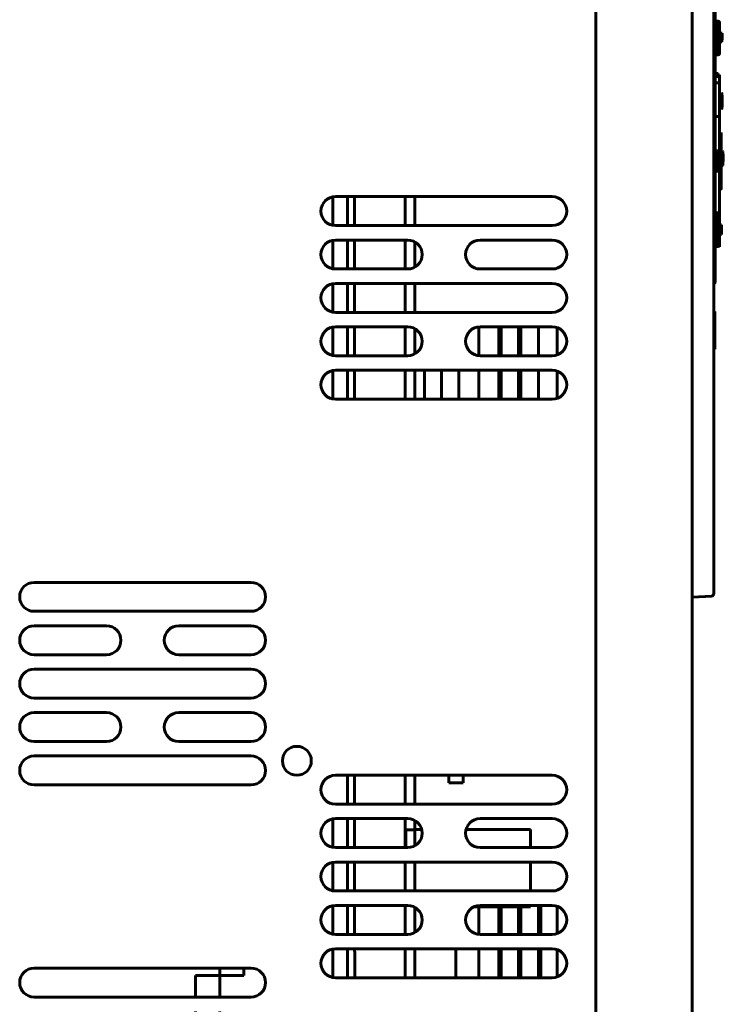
# Model space of a CAD drawing. Header units: millimetres. Extents: x 0 to 1189, y 0 to 841.
# Tile 7 of 9: x 622 to 695, y 434 to 536. Entities that reach past the tile are written whole.
import ezdxf

# ---------------------------------------------------------------- set-up
doc = ezdxf.new("R2010")
doc.units = ezdxf.units.MM
doc.linetypes.add('K5LT_BASIC', pattern=[0])
doc.layers.add('Системный слой', color=7, linetype='Continuous')

# ---------------------------------------------------------------- blocks, each defined once
blk = doc.blocks.new('U1')
at = {"layer": 'Системный слой', "color": 150, "linetype": 'K5LT_BASIC', "lineweight": 60, "true_color": 0x0080ff}
for p in [(694.85, 534.7), (694.85, 534.01)]:
    blk.add_line(p, (694.85, 534.41), dxfattribs=at)
blk = doc.blocks.new('U2')
at = {"layer": 'Системный слой', "color": 150, "linetype": 'K5LT_BASIC', "lineweight": 60, "true_color": 0x0080ff}
for p in [(694.57, 528.28), (694.8, 528.28)]:
    blk.add_line(p, (694.8, 528.28), dxfattribs=at)
blk = doc.blocks.new('U3')
at = {"layer": 'Системный слой', "color": 150, "linetype": 'K5LT_BASIC', "lineweight": 60, "true_color": 0x0080ff}
for start, end in [(5.7112, 5.8603), (354.1317, 354.2151)]:
    blk.add_arc((689.98, 527.79), 4.85, start, end, dxfattribs=at)
blk = doc.blocks.new('U4')
at = {"layer": 'Системный слой', "color": 150, "linetype": 'K5LT_BASIC', "lineweight": 60, "true_color": 0x0080ff}
for p, q in [((694.57, 529.96), (694.57, 529.39)), ((694.57, 526.19), (694.57, 522.39))]:
    blk.add_line(p, q, dxfattribs=at)
blk = doc.blocks.new('U5')
at = {"layer": 'Системный слой', "color": 150, "linetype": 'K5LT_BASIC', "lineweight": 60, "true_color": 0x0080ff}
for p, q in [((694.78, 528.53), (694.79, 528.45)), ((694.79, 528.45), (694.8, 528.36)), ((694.8, 528.36), (694.8, 528.27)), ((694.78, 526.95), (694.76, 526.77)), ((694.8, 527.12), (694.78, 526.95)), ((694.81, 527.3), (694.8, 527.12))]:
    blk.add_line(p, q, dxfattribs=at)
blk = doc.blocks.new('U6')
at = {"layer": 'Системный слой', "color": 150, "linetype": 'K5LT_BASIC', "lineweight": 60, "true_color": 0x0080ff}
for p, q in [((694.78, 528.53), (694.79, 528.45)), ((694.79, 528.45), (694.8, 528.36)), ((694.8, 528.36), (694.81, 528.27)), ((694.83, 527.95), (694.84, 527.78)), ((694.84, 527.78), (694.84, 527.61)), ((694.84, 527.61), (694.84, 527.44))]:
    blk.add_line(p, q, dxfattribs=at)
blk = doc.blocks.new('U7')
at = {"layer": 'Системный слой', "color": 150, "linetype": 'K5LT_BASIC', "lineweight": 60, "true_color": 0x0080ff}
for p, q in [((694.79, 528.45), (694.78, 528.53)), ((694.8, 528.36), (694.79, 528.45)), ((694.8, 528.27), (694.8, 528.36)), ((694.76, 526.77), (694.78, 526.95)), ((694.78, 526.95), (694.8, 527.12)), ((694.8, 527.12), (694.81, 527.3))]:
    blk.add_line(p, q, dxfattribs=at)
blk = doc.blocks.new('U8')
at = {"layer": 'Системный слой', "color": 150, "linetype": 'K5LT_BASIC', "lineweight": 60, "true_color": 0x0080ff}
for p, q in [((694.88, 522.47), (694.89, 522.47)), ((694.89, 522.47), (694.89, 522.47)), ((694.89, 522.47), (694.89, 522.47)), ((694.89, 522.47), (694.89, 522.47)), ((694.89, 522.47), (694.89, 522.47)), ((694.89, 522.47), (694.89, 522.47)), ((694.89, 522.47), (694.89, 522.46)), ((694.89, 522.46), (694.89, 522.46)), ((694.89, 522.46), (694.89, 522.46)), ((694.89, 522.46), (694.89, 522.46)), ((694.89, 522.46), (694.89, 522.46)), ((694.89, 522.46), (694.89, 522.46)), ((694.89, 522.46), (694.89, 522.45)), ((694.89, 522.45), (694.89, 522.45)), ((694.89, 522.45), (694.89, 522.45)), ((694.89, 522.45), (694.89, 522.45)), ((694.89, 522.45), (694.89, 522.45)), ((694.89, 522.45), (694.89, 522.44)), ((694.89, 522.44), (694.9, 522.43)), ((694.9, 522.43), (694.9, 522.43)), ((694.9, 522.43), (694.9, 522.43)), ((694.9, 522.43), (694.9, 522.43)), ((694.9, 522.43), (694.9, 522.42)), ((694.9, 522.42), (694.9, 522.42)), ((694.9, 522.42), (694.9, 522.41)), ((694.9, 522.41), (694.9, 522.4)), ((694.9, 522.4), (694.9, 522.4)), ((694.9, 522.4), (694.9, 522.4)), ((694.9, 522.4), (694.9, 522.4)), ((694.9, 522.4), (694.9, 522.39)), ((694.9, 522.39), (694.91, 522.37)), ((694.91, 522.37), (694.91, 522.34)), ((694.91, 522.34), (694.91, 522.34)), ((694.91, 522.34), (694.91, 522.34)), ((694.91, 522.34), (694.91, 522.33)), ((694.91, 522.33), (694.91, 522.33)), ((694.91, 522.33), (694.91, 522.32)), ((694.91, 522.32), (694.91, 522.32)), ((694.91, 522.32), (694.91, 522.32)), ((694.91, 522.32), (694.91, 522.32)), ((694.91, 522.32), (694.91, 522.31)), ((694.91, 522.31), (694.91, 522.31)), ((694.91, 522.31), (694.91, 522.31)), ((694.91, 522.31), (694.91, 522.31)), ((694.91, 522.31), (694.91, 522.31)), ((694.91, 522.31), (694.91, 522.3)), ((694.91, 522.3), (694.91, 522.3)), ((694.91, 522.3), (694.91, 522.3)), ((694.91, 522.3), (694.91, 522.3)), ((694.91, 522.3), (694.91, 522.3)), ((694.91, 522.3), (694.91, 522.3)), ((694.91, 522.3), (694.91, 522.3)), ((694.91, 522.3), (694.91, 522.29)), ((694.91, 522.29), (694.92, 522.29)), ((694.92, 522.29), (694.92, 522.28)), ((694.92, 522.28), (694.92, 522.27)), ((694.92, 522.27), (694.92, 522.27)), ((694.92, 522.27), (694.92, 522.27)), ((694.92, 522.27), (694.92, 522.27)), ((694.92, 522.27), (694.92, 522.26)), ((694.92, 522.26), (694.92, 522.24)), ((694.92, 522.24), (694.92, 522.23)), ((694.92, 522.23), (694.92, 522.23)), ((694.92, 522.23), (694.92, 522.23)), ((694.92, 522.23), (694.92, 522.23)), ((694.92, 522.23), (694.92, 522.22)), ((694.92, 522.22), (694.92, 522.21)), ((694.92, 522.21), (694.92, 522.2)), ((694.92, 522.2), (694.92, 522.2)), ((694.92, 522.2), (694.92, 522.19)), ((694.92, 522.19), (694.92, 522.19)), ((694.92, 522.19), (694.92, 522.19)), ((694.92, 522.19), (694.92, 522.19)), ((694.92, 522.19), (694.92, 522.19)), ((694.92, 522.19), (694.92, 522.18)), ((694.92, 522.18), (694.92, 522.18)), ((694.92, 522.18), (694.92, 522.18)), ((694.92, 522.18), (694.92, 522.18)), ((694.92, 522.18), (694.92, 522.17)), ((694.92, 522.17), (694.92, 522.17)), ((694.92, 522.17), (694.93, 522.16)), ((694.93, 522.16), (694.93, 522.14)), ((694.93, 522.14), (694.93, 522.1)), ((694.93, 522.1), (694.93, 522.02)), ((694.93, 522.02), (694.94, 521.99)), ((694.94, 521.99), (694.94, 521.98)), ((694.94, 521.98), (694.94, 521.97)), ((694.94, 521.97), (694.94, 521.95)), ((694.94, 521.95), (694.94, 521.91)), ((694.94, 521.91), (694.94, 521.82)), ((694.94, 521.82), (694.95, 521.67)), ((694.91, 521.26), (694.92, 521.29)), ((694.91, 521.24), (694.91, 521.26)), ((694.91, 521.23), (694.91, 521.24)), ((694.91, 521.21), (694.91, 521.23)), ((694.91, 521.23), (694.91, 521.23)), ((694.91, 521.23), (694.91, 521.23)), ((694.91, 521.19), (694.91, 521.21)), ((694.91, 521.18), (694.91, 521.19)), ((694.91, 521.19), (694.91, 521.19)), ((694.91, 521.19), (694.91, 521.19)), ((694.91, 521.17), (694.91, 521.18)), ((694.91, 521.18), (694.91, 521.18)), ((694.91, 521.18), (694.91, 521.18)), ((694.91, 521.16), (694.91, 521.17)), ((694.91, 521.17), (694.91, 521.17)), ((694.91, 521.17), (694.91, 521.17)), ((694.91, 521.17), (694.91, 521.17)), ((694.91, 521.14), (694.91, 521.16)), ((694.91, 521.16), (694.91, 521.16)), ((694.91, 521.16), (694.91, 521.16)), ((694.91, 521.16), (694.91, 521.16)), ((694.91, 521.16), (694.91, 521.16)), ((694.91, 521.16), (694.91, 521.16)), ((694.91, 521.16), (694.91, 521.16)), ((694.91, 521.13), (694.91, 521.14)), ((694.91, 521.12), (694.91, 521.13)), ((694.91, 521.09), (694.91, 521.12)), ((694.91, 521.12), (694.91, 521.12)), ((694.91, 521.12), (694.91, 521.12)), ((694.91, 521.07), (694.91, 521.09)), ((694.91, 521.06), (694.91, 521.07)), ((694.91, 521.05), (694.91, 521.06)), ((694.92, 521.03), (694.91, 521.05)), ((694.91, 521.05), (694.91, 521.05)), ((694.91, 521.05), (694.91, 521.05)), ((694.92, 521.35), (694.92, 521.37)), ((694.92, 521.29), (694.92, 521.35)), ((694.92, 521.01), (694.92, 521.03)), ((694.92, 521), (694.92, 521.01)), ((694.92, 520.99), (694.92, 521)), ((694.92, 521), (694.92, 521)), ((694.92, 521), (694.92, 521)), ((694.92, 521), (694.92, 521)), ((694.92, 520.98), (694.92, 520.99)), ((694.92, 520.97), (694.92, 520.98)), ((694.92, 520.98), (694.92, 520.98)), ((694.92, 520.97), (694.92, 520.97)), ((694.92, 520.97), (694.92, 520.97)), ((694.92, 520.97), (694.92, 520.97)), ((694.92, 520.97), (694.92, 520.97)), ((694.94, 520.97), (694.93, 520.97)), ((694.93, 520.97), (694.93, 520.97)), ((694.93, 520.97), (694.93, 520.97)), ((694.93, 520.97), (694.93, 520.97)), ((694.93, 520.97), (694.93, 520.97)), ((694.93, 520.97), (694.93, 520.97)), ((694.93, 520.97), (694.93, 520.97)), ((694.93, 520.97), (694.93, 520.97)), ((694.93, 520.97), (694.93, 520.97)), ((694.95, 520.97), (694.94, 520.97)), ((694.94, 520.97), (694.94, 520.97)), ((694.94, 520.97), (694.94, 520.97)), ((694.94, 520.97), (694.94, 520.97)), ((694.94, 520.97), (694.94, 520.97)), ((694.94, 520.97), (694.94, 520.97)), ((694.94, 520.97), (694.94, 520.97)), ((694.95, 521.67), (694.95, 521.66)), ((694.95, 521.66), (694.95, 521.66)), ((694.95, 521.66), (694.95, 521.65)), ((694.95, 521.65), (694.95, 521.63)), ((694.95, 521.63), (694.95, 521.59)), ((694.95, 521.59), (694.95, 521.52)), ((694.95, 521.52), (694.95, 521.51)), ((694.95, 521.51), (694.95, 521.51)), ((694.95, 521.51), (694.95, 521.51)), ((694.95, 521.51), (694.95, 521.5)), ((694.95, 521.5), (694.95, 521.48)), ((694.95, 521.48), (694.95, 521.47)), ((694.95, 521.47), (694.95, 521.44)), ((694.95, 521.44), (694.95, 521.44)), ((694.95, 521.44), (694.95, 521.44)), ((694.95, 521.44), (694.95, 521.43)), ((694.95, 521.43), (694.95, 521.42)), ((694.95, 521.42), (694.95, 521.39)), ((694.95, 521.39), (694.95, 521.37)), ((694.96, 520.97), (694.95, 520.97)), ((694.95, 520.97), (694.95, 520.97)), ((694.95, 520.97), (694.95, 520.97)), ((694.95, 520.97), (694.95, 520.97)), ((694.95, 520.97), (694.95, 520.97)), ((694.95, 520.97), (694.95, 520.97)), ((694.96, 520.97), (694.96, 520.97)), ((694.96, 520.97), (694.96, 520.97)), ((694.96, 520.97), (694.96, 520.97)), ((694.96, 520.97), (694.96, 520.97))]:
    blk.add_line(p, q, dxfattribs=at)
blk = doc.blocks.new('U9')
at = {"layer": 'Системный слой', "color": 150, "linetype": 'K5LT_BASIC', "lineweight": 60, "true_color": 0x0080ff}
for p, q in [((694.06, 508.98), (693.97, 509.02)), ((694.11, 508.95), (694.06, 508.98)), ((694.12, 508.94), (694.11, 508.95))]:
    blk.add_line(p, q, dxfattribs=at)
blk = doc.blocks.new('U10')
at = {"layer": 'Системный слой', "color": 150, "linetype": 'K5LT_BASIC', "lineweight": 60, "true_color": 0x0080ff}
for p, q in [((693.97, 509.02), (694.06, 508.98)), ((694.06, 508.98), (694.11, 508.95)), ((694.11, 508.95), (694.12, 508.94))]:
    blk.add_line(p, q, dxfattribs=at)
blk = doc.blocks.new('U12')
at = {"layer": 'Системный слой', "color": 150, "linetype": 'K5LT_BASIC', "lineweight": 60, "true_color": 0x0080ff}
for p, q in [((694.57, 529.27), (694.57, 529.39)), ((694.57, 526.19), (694.57, 526.31))]:
    blk.add_line(p, q, dxfattribs=at)
blk = doc.blocks.new('U13')
at = {"layer": 'Системный слой', "color": 150, "linetype": 'K5LT_BASIC', "lineweight": 60, "true_color": 0x0080ff}
for p, q in [((677.72, 504.15), (677.72, 501.33)), ((677.72, 499.65), (677.72, 496.83))]:
    blk.add_line(p, q, dxfattribs=at)
blk = doc.blocks.new('U14')
at = {"layer": 'Системный слой', "color": 150, "linetype": 'K5LT_BASIC', "lineweight": 60, "true_color": 0x0080ff}
for p, q in [((673.97, 501.24), (673.97, 504.24)), ((673.97, 496.74), (673.97, 499.74))]:
    blk.add_line(p, q, dxfattribs=at)
blk = doc.blocks.new('U15')
at = {"layer": 'Системный слой', "color": 150, "linetype": 'K5LT_BASIC', "lineweight": 60, "true_color": 0x0080ff}
for p, q in [((675.78, 504.24), (675.78, 501.24)), ((675.78, 499.74), (675.78, 496.74))]:
    blk.add_line(p, q, dxfattribs=at)
blk = doc.blocks.new('U16')
at = {"layer": 'Системный слой', "color": 150, "linetype": 'K5LT_BASIC', "lineweight": 60, "true_color": 0x0080ff}
for p, q in [((671.66, 504.24), (671.66, 501.24)), ((671.66, 499.74), (671.66, 496.74))]:
    blk.add_line(p, q, dxfattribs=at)
blk = doc.blocks.new('U17')
at = {"layer": 'Системный слой', "color": 150, "linetype": 'K5LT_BASIC', "lineweight": 60, "true_color": 0x0080ff}
for p, q in [((662.97, 517.74), (662.97, 514.74)), ((662.97, 513.04), (662.97, 510.44)), ((662.97, 508.74), (662.97, 505.74)), ((662.97, 504.04), (662.97, 501.44)), ((662.97, 499.74), (662.97, 496.74))]:
    blk.add_line(p, q, dxfattribs=at)
blk = doc.blocks.new('U18')
at = {"layer": 'Системный слой', "color": 150, "linetype": 'K5LT_BASIC', "lineweight": 60, "true_color": 0x0080ff}
for p, q in [((671.91, 501.24), (671.91, 504.24)), ((671.91, 496.74), (671.91, 499.74))]:
    blk.add_line(p, q, dxfattribs=at)
blk = doc.blocks.new('U19')
at = {"layer": 'Системный слой', "color": 150, "linetype": 'K5LT_BASIC', "lineweight": 60, "true_color": 0x0080ff}
for p, q in [((669.6, 504.24), (669.6, 501.25)), ((669.6, 499.74), (669.6, 496.74))]:
    blk.add_line(p, q, dxfattribs=at)
blk = doc.blocks.new('U20')
at = {"layer": 'Системный слой', "color": 150, "linetype": 'K5LT_BASIC', "lineweight": 60, "true_color": 0x0080ff}
for p, q in [((673.72, 504.24), (673.72, 501.24)), ((673.72, 499.74), (673.72, 496.74))]:
    blk.add_line(p, q, dxfattribs=at)
blk = doc.blocks.new('U21')
at = {"layer": 'Системный слой', "color": 150, "linetype": 'K5LT_BASIC', "lineweight": 60, "true_color": 0x0080ff}
for p, q in [((661.97, 514.74), (661.97, 517.74)), ((661.97, 510.24), (661.97, 513.24)), ((661.97, 505.74), (661.97, 508.74)), ((661.97, 501.24), (661.97, 504.24)), ((661.97, 496.74), (661.97, 499.74))]:
    blk.add_line(p, q, dxfattribs=at)
blk = doc.blocks.new('U22')
at = {"layer": 'Системный слой', "color": 150, "linetype": 'K5LT_BASIC', "lineweight": 60, "true_color": 0x0080ff}
for p, q in [((676.03, 441.24), (676.03, 444.24)), ((676.03, 436.74), (676.03, 439.74))]:
    blk.add_line(p, q, dxfattribs=at)
blk = doc.blocks.new('U23')
at = {"layer": 'Системный слой', "color": 150, "linetype": 'K5LT_BASIC', "lineweight": 60, "true_color": 0x0080ff}
for p, q in [((677.72, 444.15), (677.72, 441.33)), ((677.72, 439.65), (677.72, 436.83))]:
    blk.add_line(p, q, dxfattribs=at)
blk = doc.blocks.new('U24')
at = {"layer": 'Системный слой', "color": 150, "linetype": 'K5LT_BASIC', "lineweight": 60, "true_color": 0x0080ff}
for p, q in [((671.91, 441.24), (671.91, 444.1)), ((671.91, 436.74), (671.91, 439.74))]:
    blk.add_line(p, q, dxfattribs=at)
blk = doc.blocks.new('U25')
at = {"layer": 'Системный слой', "color": 150, "linetype": 'K5LT_BASIC', "lineweight": 60, "true_color": 0x0080ff}
for p, q in [((671.66, 444.1), (671.66, 441.24)), ((671.66, 439.74), (671.66, 436.74))]:
    blk.add_line(p, q, dxfattribs=at)
blk = doc.blocks.new('U26')
at = {"layer": 'Системный слой', "color": 150, "linetype": 'K5LT_BASIC', "lineweight": 60, "true_color": 0x0080ff}
for p, q in [((675.78, 444.24), (675.78, 441.24)), ((675.78, 439.74), (675.78, 436.74))]:
    blk.add_line(p, q, dxfattribs=at)
blk = doc.blocks.new('U27')
at = {"layer": 'Системный слой', "color": 150, "linetype": 'K5LT_BASIC', "lineweight": 60, "true_color": 0x0080ff}
for p, q in [((673.72, 444.1), (673.72, 441.24)), ((673.72, 439.74), (673.72, 436.74))]:
    blk.add_line(p, q, dxfattribs=at)
blk = doc.blocks.new('U28')
at = {"layer": 'Системный слой', "color": 150, "linetype": 'K5LT_BASIC', "lineweight": 60, "true_color": 0x0080ff}
for p, q in [((673.97, 441.24), (673.97, 444.1)), ((673.97, 436.74), (673.97, 439.74))]:
    blk.add_line(p, q, dxfattribs=at)
blk = doc.blocks.new('U29')
at = {"layer": 'Системный слой', "color": 150, "linetype": 'K5LT_BASIC', "lineweight": 60, "true_color": 0x0080ff}
for p, q in [((674.97, 452.1), (674.97, 450.24)), ((674.97, 448.74), (674.97, 445.74)), ((674.97, 444.24), (674.97, 444.1))]:
    blk.add_line(p, q, dxfattribs=at)
blk = doc.blocks.new('U30')
at = {"layer": 'Системный слой', "color": 150, "linetype": 'K5LT_BASIC', "lineweight": 60, "true_color": 0x0080ff}
for p, q in [((661.97, 454.74), (661.97, 457.74)), ((661.97, 450.24), (661.97, 453.24)), ((661.97, 445.74), (661.97, 448.74)), ((661.97, 441.24), (661.97, 444.24)), ((661.97, 436.74), (661.97, 439.74))]:
    blk.add_line(p, q, dxfattribs=at)
blk = doc.blocks.new('U31')
at = {"layer": 'Системный слой', "color": 150, "linetype": 'K5LT_BASIC', "lineweight": 60, "true_color": 0x0080ff}
for p, q in [((662.97, 457.74), (662.97, 454.74)), ((662.97, 453.04), (662.97, 450.44)), ((662.97, 448.74), (662.97, 445.74)), ((662.97, 444.04), (662.97, 441.44)), ((662.97, 439.74), (662.97, 436.74))]:
    blk.add_line(p, q, dxfattribs=at)
blk = doc.blocks.new('U32')
at = {"layer": 'Системный слой', "color": 150, "linetype": 'K5LT_BASIC', "lineweight": 60, "true_color": 0x0080ff}
for p, q in [((662.02, 450.24), (662.02, 452.1)), ((662.02, 448.59), (662.02, 448.74))]:
    blk.add_line(p, q, dxfattribs=at)
blk = doc.blocks.new('U33')
at = {"layer": 'Системный слой', "color": 150, "linetype": 'K5LT_BASIC', "lineweight": 60, "true_color": 0x0080ff}
for p, q in [((663.68, 452.1), (662.97, 452.1)), ((674.97, 452.1), (668.27, 452.1))]:
    blk.add_line(p, q, dxfattribs=at)
blk = doc.blocks.new('U34')
at = {"layer": 'Системный слой', "color": 150, "linetype": 'K5LT_BASIC', "lineweight": 60, "true_color": 0x0080ff}
for p, q in [((655.97, 517.74), (655.97, 514.74)), ((655.97, 513.24), (655.97, 510.24)), ((655.97, 508.74), (655.97, 505.74)), ((655.97, 504.24), (655.97, 501.24)), ((655.97, 499.74), (655.97, 496.74)), ((655.97, 457.74), (655.97, 454.74)), ((655.97, 453.24), (655.97, 450.24)), ((655.97, 448.74), (655.97, 445.74)), ((655.97, 444.24), (655.97, 441.24)), ((655.97, 439.74), (655.97, 439.46))]:
    blk.add_line(p, q, dxfattribs=at)
blk = doc.blocks.new('U35')
at = {"layer": 'Системный слой', "color": 150, "linetype": 'K5LT_BASIC', "lineweight": 60, "true_color": 0x0080ff}
for p, q in [((656.72, 517.74), (656.72, 514.74)), ((656.72, 513.24), (656.72, 510.24)), ((656.72, 508.74), (656.72, 505.74)), ((656.72, 504.24), (656.72, 501.24)), ((656.72, 499.74), (656.72, 496.74)), ((656.72, 457.74), (656.72, 454.74)), ((656.72, 453.24), (656.72, 450.24)), ((656.72, 448.74), (656.72, 445.74)), ((656.72, 444.24), (656.72, 441.24)), ((656.72, 439.74), (656.72, 439.46))]:
    blk.add_line(p, q, dxfattribs=at)
blk = doc.blocks.new('U39')
at = {"layer": 'Системный слой', "color": 150, "linetype": 'K5LT_BASIC', "lineweight": 60, "true_color": 0x0080ff}
for p, q in [((642.72, 436.99), (642.72, 434.74)), ((642.72, 433.24), (642.72, 430.24)), ((642.72, 428.74), (642.72, 425.74)), ((642.72, 424.24), (642.72, 421.24)), ((642.72, 419.74), (642.72, 416.74)), ((642.72, 397.74), (642.72, 394.74)), ((642.72, 393.24), (642.72, 390.24)), ((642.72, 388.74), (642.72, 385.74)), ((642.72, 384.24), (642.72, 381.24)), ((642.72, 379.74), (642.72, 376.74)), ((642.72, 357.74), (642.72, 356.99))]:
    blk.add_line(p, q, dxfattribs=at)
blk = doc.blocks.new('U40')
at = {"layer": 'Системный слой', "color": 150, "linetype": 'K5LT_BASIC', "lineweight": 60, "true_color": 0x0080ff}
for p, q in [((640.22, 434.74), (640.22, 436.99)), ((640.22, 430.24), (640.22, 433.24)), ((640.22, 425.74), (640.22, 428.74)), ((640.22, 421.24), (640.22, 424.24)), ((640.22, 416.74), (640.22, 419.74)), ((640.22, 394.74), (640.22, 397.74)), ((640.22, 390.24), (640.22, 393.24)), ((640.22, 385.74), (640.22, 388.74)), ((640.22, 381.24), (640.22, 384.24)), ((640.22, 376.74), (640.22, 379.74)), ((640.22, 356.99), (640.22, 357.74))]:
    blk.add_line(p, q, dxfattribs=at)
blk = doc.blocks.new('U64')
at = {"layer": 'Системный слой', "color": 150, "linetype": 'K5LT_BASIC', "lineweight": 60, "true_color": 0x0080ff}
for p, q in [((654.47, 450.26), (654.47, 453.22)), ((654.47, 445.76), (654.47, 448.72)), ((654.47, 441.26), (654.47, 444.22)), ((654.47, 436.76), (654.47, 439.72))]:
    blk.add_line(p, q, dxfattribs=at)
blk = doc.blocks.new('U65')
at = {"layer": 'Системный слой', "color": 150, "linetype": 'K5LT_BASIC', "lineweight": 60, "true_color": 0x0080ff}
for p, q in [((654.47, 514.76), (654.47, 517.72)), ((654.47, 510.26), (654.47, 513.22)), ((654.47, 505.76), (654.47, 508.72)), ((654.47, 501.26), (654.47, 504.22)), ((654.47, 496.76), (654.47, 499.72))]:
    blk.add_line(p, q, dxfattribs=at)
blk = doc.blocks.new('U66')
at = {"layer": 'Системный слой', "color": 150, "linetype": 'K5LT_BASIC', "lineweight": 60, "true_color": 0x0080ff}
for p, q in [((694.79, 534.55), (694.79, 534.59)), ((694.8, 534.5), (694.79, 534.55)), ((694.8, 534.46), (694.8, 534.5))]:
    blk.add_line(p, q, dxfattribs=at)
blk = doc.blocks.new('U67')
at = {"layer": 'Системный слой', "color": 150, "linetype": 'K5LT_BASIC', "lineweight": 60, "true_color": 0x0080ff}
for p, q in [((694.07, 505.15), (694.07, 505.76)), ((694.07, 501.92), (694.07, 501.92))]:
    blk.add_line(p, q, dxfattribs=at)
blk = doc.blocks.new('U68')
at = {"layer": 'Системный слой', "color": 150, "linetype": 'K5LT_BASIC', "lineweight": 60, "true_color": 0x0080ff}
for p, q in [((694.76, 522.46), (694.79, 522.25)), ((694.79, 522.25), (694.81, 522.04)), ((694.81, 522.04), (694.83, 521.84))]:
    blk.add_line(p, q, dxfattribs=at)
blk = doc.blocks.new('U69')
at = {"layer": 'Системный слой', "color": 150, "linetype": 'K5LT_BASIC', "lineweight": 60, "true_color": 0x0080ff}
for p, q in [((669.6, 444.1), (669.6, 441.25)), ((669.6, 439.74), (669.6, 436.74))]:
    blk.add_line(p, q, dxfattribs=at)

msp = doc.modelspace()

# ---------------------------------------------------------------- linework, layer by layer
at = {"layer": 'Системный слой', "color": 150, "linetype": 'K5LT_BASIC', "lineweight": 60, "true_color": 0x0080ff}
for p, q in [((681.7228, 422.4907), (681.7228, 606.4907)), ((691.7228, 605.7157), (691.7228, 422.4907)), ((693.9728, 579.2126), (693.9728, 478.708)), ((694.123, 567.9321), (694.123, 508.9388)), ((694.123, 535.9389), (694.423, 535.9389)), ((694.423, 532.4389), (694.423, 535.9389)), ((694.573, 535.7889), (694.573, 532.5889)), ((694.848, 534.7002), (694.573, 534.7002)), ((694.573, 534.4581), (694.8006, 534.4581)), ((694.8033, 534.4112), (694.848, 534.4112)), ((694.8052, 534.0069), (694.848, 534.0069)), ((694.573, 533.789), (694.7903, 533.789)), ((694.423, 532.4389), (694.123, 532.4389)), ((694.123, 530.5048), (694.423, 530.5048)), ((694.423, 530.0655), (694.423, 530.5048)), ((694.573, 530.3548), (694.573, 529.9594)), ((694.423, 529.5388), (694.123, 529.5388)), ((694.573, 529.3888), (694.573, 526.189)), ((694.8297, 528.2711), (694.573, 528.2711)), ((694.573, 528.1671), (694.8153, 528.1671)), ((694.8297, 528.2711), (694.8297, 527.3005)), ((694.8347, 527.8576), (694.8347, 528.135)), ((694.573, 527.4107), (694.8153, 527.4107)), ((694.8297, 527.3005), (694.573, 527.3005)), ((694.423, 526.039), (694.123, 526.039)), ((694.723, 524.4051), (694.723, 524.3025)), ((694.723, 524.3025), (694.723, 521.6862)), ((694.123, 522.4994), (694.423, 522.4994)), ((694.423, 520.3781), (694.423, 522.4994)), ((694.573, 522.3933), (694.573, 520.4842)), ((694.8838, 522.4686), (694.723, 522.4526)), ((694.123, 521.0852), (694.423, 521.0852)), ((694.723, 521.6862), (694.723, 521.1913)), ((694.9498, 521.3692), (694.723, 521.3707)), ((694.723, 521.1913), (694.723, 518.575)), ((694.9608, 520.9682), (694.723, 520.9789)), ((694.9275, 520.9682), (694.723, 520.9774)), ((694.8447, 521.4388), (694.7763, 521.4388)), ((694.423, 520.3781), (694.123, 520.3781)), ((694.573, 520.4842), (694.573, 515.9138)), ((654.7228, 517.7407), (677.2228, 517.7407)), ((694.723, 518.575), (694.723, 518.4724)), ((694.423, 516.0638), (694.123, 516.0638)), ((694.123, 516.0638), (694.423, 516.0638)), ((694.423, 512.564), (694.423, 516.0638)), ((694.573, 515.9138), (694.573, 512.714)), ((677.2228, 514.7407), (654.7228, 514.7407)), ((694.773, 514.8252), (694.573, 514.8252)), ((694.573, 514.8171), (694.773, 514.8171)), ((694.573, 514.7077), (694.773, 514.7077)), ((694.773, 514.8252), (694.773, 514.8171)), ((694.773, 514.7077), (694.773, 514.8171)), ((694.773, 514.7077), (694.773, 514.3801)), ((694.573, 514.3801), (694.773, 514.3801)), ((694.573, 513.827), (694.773, 513.827)), ((694.773, 513.8013), (694.573, 513.8013)), ((694.773, 514.3801), (694.773, 513.827)), ((694.773, 513.827), (694.773, 513.8013)), ((654.7228, 513.2407), (662.2228, 513.2407)), ((669.7228, 513.2407), (677.2228, 513.2407)), ((694.423, 512.564), (694.123, 512.564)), ((694.123, 512.564), (694.423, 512.564)), ((694.573, 512.8357), (694.573, 512.714)), ((694.573, 512.714), (694.573, 512.5227)), ((662.2228, 510.2407), (654.7228, 510.2407)), ((677.2228, 510.2407), (669.7228, 510.2407)), ((654.7228, 508.7407), (677.2228, 508.7407)), ((694.123, 508.9385), (694.123, 508.9388)), ((694.123, 508.9388), (694.123, 508.9385)), ((677.2228, 505.7407), (654.7228, 505.7407)), ((694.0728, 505.7939), (693.9728, 505.7939)), ((694.0728, 504.8044), (694.0728, 505.848)), ((694.0728, 505.1511), (694.0728, 505.821)), ((694.0728, 505.1511), (694.0728, 505.7939)), ((694.0728, 505.1511), (693.9728, 505.1511)), ((694.0728, 505.2325), (694.0728, 504.8044)), ((694.0728, 504.6463), (694.0728, 505.2322)), ((694.0728, 501.9188), (694.0728, 505.1511)), ((694.0728, 503.7671), (694.0728, 504.8044)), ((654.7228, 504.2407), (662.2228, 504.2407)), ((669.7228, 504.2407), (677.2228, 504.2407)), ((694.0728, 503.3467), (694.0728, 503.7671)), ((694.0728, 502.7101), (694.0728, 503.3467)), ((694.0728, 502.1743), (694.0728, 503.1475)), ((694.0728, 502.7609), (694.0728, 502.5342)), ((694.0728, 502.5354), (694.0728, 502.7101)), ((694.0728, 501.9188), (693.9728, 501.9188)), ((694.0728, 501.9157), (694.0728, 502.1743)), ((662.2228, 501.2407), (654.7228, 501.2407)), ((677.2228, 501.2407), (669.7228, 501.2407)), ((654.7228, 499.7407), (677.2228, 499.7407)), ((663.9728, 496.7407), (663.9728, 499.7407)), ((665.7328, 496.7407), (665.7328, 499.7407)), ((667.5428, 499.7407), (667.5428, 496.7407)), ((677.2228, 496.7407), (654.7228, 496.7407)), ((693.9728, 478.708), (693.9728, 476.5647)), ((645.9728, 477.7407), (623.4728, 477.7407)), ((693.7359, 476.3151), (691.7228, 476.2096)), ((692.4859, 476.2496), (693.7359, 476.3151)), ((623.4728, 474.7407), (645.9728, 474.7407)), ((630.9728, 473.2407), (623.4728, 473.2407)), ((645.9728, 473.2407), (638.4728, 473.2407)), ((623.4728, 470.2407), (630.9728, 470.2407)), ((638.4728, 470.2407), (645.9728, 470.2407)), ((645.9728, 468.7407), (623.4728, 468.7407)), ((623.4728, 465.7407), (645.9728, 465.7407)), ((630.9728, 464.2407), (623.4728, 464.2407)), ((645.9728, 464.2407), (638.4728, 464.2407)), ((623.4728, 461.2407), (630.9728, 461.2407)), ((638.4728, 461.2407), (645.9728, 461.2407)), ((645.9728, 459.7407), (623.4728, 459.7407)), ((654.7228, 457.7407), (677.2228, 457.7407)), ((655.9728, 457.7407), (655.9728, 454.7407)), ((666.4728, 456.9618), (666.4728, 457.7407)), ((667.9728, 457.7407), (667.9728, 456.9618)), ((623.4728, 456.7407), (645.9728, 456.7407)), ((667.9728, 456.9618), (666.4728, 456.9618)), ((677.2228, 454.7407), (654.7228, 454.7407)), ((654.7228, 453.2407), (662.2228, 453.2407)), ((669.7228, 453.2407), (677.2228, 453.2407)), ((662.0228, 452.0953), (662.9728, 452.0953)), ((662.2228, 450.2407), (654.7228, 450.2407)), ((677.2228, 450.2407), (669.7228, 450.2407)), ((654.7228, 448.7407), (677.2228, 448.7407)), ((677.2228, 445.7407), (654.7228, 445.7407)), ((654.7228, 444.2407), (662.2228, 444.2407)), ((669.7228, 444.2407), (677.2228, 444.2407)), ((674.9728, 444.0953), (669.0787, 444.0953)), ((674.9728, 444.0953), (669.0787, 444.0953)), ((662.2228, 441.2407), (654.7228, 441.2407)), ((677.2228, 441.2407), (669.7228, 441.2407)), ((654.7228, 439.7407), (677.2228, 439.7407)), ((655.9728, 437.9603), (655.9728, 439.4603)), ((655.9728, 439.4603), (655.9728, 437.9603)), ((656.7228, 439.4603), (656.7228, 437.9603)), ((656.7228, 437.9603), (656.7228, 439.4603)), ((667.2228, 436.7407), (667.2228, 439.7407)), ((645.9728, 437.7407), (623.4728, 437.7407)), ((640.2228, 436.9907), (642.7228, 436.9907)), ((642.7228, 437.7407), (642.7228, 436.9907)), ((642.7228, 437.7407), (642.7228, 436.9907)), ((642.7228, 436.9907), (645.2228, 436.9907)), ((645.2228, 436.9907), (645.2228, 437.7407)), ((655.9728, 436.7407), (655.9728, 437.9603)), ((655.9728, 437.9603), (655.9728, 436.7407)), ((656.7228, 437.9603), (656.7228, 436.7407)), ((656.7228, 436.7407), (656.7228, 437.9603)), ((677.2228, 436.7407), (654.7228, 436.7407)), ((623.4728, 434.7407), (645.9728, 434.7407))]:
    msp.add_line(p, q, dxfattribs=at)
msp.add_circle((650.7228, 459.2407), 1.5, dxfattribs=at)
for centre, radius, start, end in [((694.423, 535.7889), 0.15, 0, 90), ((694.423, 532.5889), 0.15, 270, 0), ((694.423, 529.3888), 0.15, 359.999999, 90), ((694.423, 529.3888), 0.15, 0, 90), ((694.423, 526.189), 0.15, 270, 0), ((694.423, 526.189), 0.15, 270, 0), ((654.7228, 516.2407), 1.5, 90, 270), ((677.2228, 516.2407), 1.5, 270, 90), ((694.423, 515.9138), 0.15, 359.999999, 90), ((694.423, 515.9138), 0.15, 360, 90), ((654.7228, 511.7407), 1.5, 90, 270), ((662.2228, 511.7407), 1.5, 270, 90), ((669.7228, 511.7407), 1.5, 90, 270), ((677.2228, 511.7407), 1.5, 270, 90), ((694.423, 512.714), 0.15, 270, 0), ((694.423, 512.714), 0.15, 270, 0), ((654.7228, 507.2407), 1.5, 90, 270), ((677.2228, 507.2407), 1.5, 270, 90), ((693.873, 508.9385), 0.25, 293.523849, 360), ((654.7228, 502.7407), 1.5, 90, 270), ((662.2228, 502.7407), 1.5, 270, 90), ((669.7228, 502.7407), 1.5, 90, 270), ((677.2228, 502.7407), 1.5, 270, 90), ((654.7228, 498.2407), 1.5, 90, 270), ((677.2228, 498.2407), 1.5, 270, 90), ((623.4728, 476.2407), 1.5, 90, 270), ((645.9728, 476.2407), 1.5, 270, 90), ((693.7228, 476.5647), 0.25, 273, 0.000001), ((623.4728, 471.7407), 1.5, 90, 270), ((630.9728, 471.7407), 1.5, 270, 90), ((638.4728, 471.7407), 1.5, 90, 270), ((645.9728, 471.7407), 1.5, 270, 90), ((623.4728, 467.2407), 1.5, 90, 270), ((645.9728, 467.2407), 1.5, 270, 90), ((623.4728, 462.7407), 1.5, 90, 270), ((630.9728, 462.7407), 1.5, 270, 90), ((638.4728, 462.7407), 1.5, 90, 270), ((645.9728, 462.7407), 1.5, 270, 90), ((623.4728, 458.2407), 1.5, 90, 270), ((645.9728, 458.2407), 1.5, 270, 90), ((654.7228, 456.2407), 1.5, 90, 270), ((677.2228, 456.2407), 1.5, 270, 90), ((654.7228, 451.7407), 1.5, 90, 270), ((662.2228, 451.7407), 1.5, 270, 90), ((669.7228, 451.7407), 1.5, 90, 270), ((677.2228, 451.7407), 1.5, 270, 90), ((654.7228, 447.2407), 1.5, 90, 270), ((677.2228, 447.2407), 1.5, 270, 90), ((654.7228, 442.7407), 1.5, 90, 270), ((662.2228, 442.7407), 1.5, 270, 90), ((669.7228, 442.7407), 1.5, 90, 270), ((677.2228, 442.7407), 1.5, 270, 90), ((654.7228, 438.2407), 1.5, 90, 270), ((677.2228, 438.2407), 1.5, 270, 90), ((623.4728, 436.2407), 1.5, 90, 270), ((645.9728, 436.2407), 1.5, 270, 90)]:
    msp.add_arc(centre, radius, start, end, dxfattribs=at)
for centre, start_param, end_param in [((694.423, 529.9594), 0, 1.57079633), ((694.573, 521.1913), 4.71238898, 6.28318531), ((694.573, 518.575), 4.71238898, 6.28318531)]:
    msp.add_ellipse(centre, major_axis=(0.15, 0), ratio=0.70710678, start_param=start_param, end_param=end_param, dxfattribs=at)
msp.add_rational_spline([(694.7903, 533.789), (694.8218, 534.1232), (694.8006, 534.4581)], [1, 0.997869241, 1], degree=2, dxfattribs=at)
for points in [[(694.8416, 527.2026), (694.8377, 527.058), (694.8104, 526.9136), (694.7599, 526.7703)], [(694.7599, 526.7703), (694.8104, 526.9136), (694.8377, 527.058), (694.8416, 527.2026)], [(694.8416, 527.2026), (694.8437, 527.2814), (694.8447, 527.3602), (694.8447, 527.4389)], [(694.7763, 521.4388), (694.8498, 521.7767), (694.8443, 522.119), (694.7599, 522.4563)], [(694.822, 522.0703), (694.8371, 521.8599), (694.8447, 521.6491), (694.8447, 521.4388)]]:
    msp.add_open_spline(points, degree=3, dxfattribs=at)

# ---------------------------------------------------------------- block references
at = {"layer": 'Системный слой'}
for name in ['U66', 'U1', 'U4', 'U12', 'U2', 'U5', 'U7', 'U6', 'U3', 'U68', 'U8', 'U65', 'U34', 'U35', 'U21', 'U17', 'U9', 'U10', 'U67', 'U19', 'U16', 'U18', 'U20', 'U14', 'U15', 'U13', 'U30', 'U31', 'U64', 'U32', 'U33', 'U29', 'U26', 'U22', 'U23', 'U69', 'U25', 'U24', 'U27', 'U28', 'U40', 'U39']:
    msp.add_blockref(name, (0, 0), dxfattribs=at)

doc.saveas('drawing.dxf')
